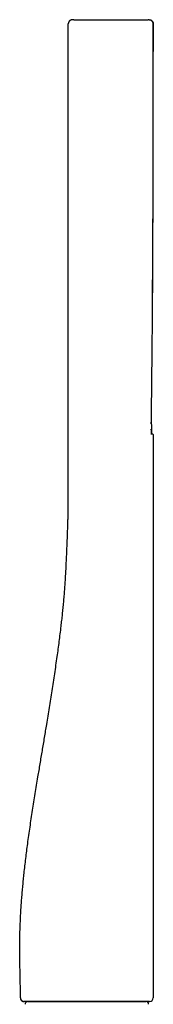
# Model space of a CAD drawing. Header units: millimetres. Extents: x 8 to 406, y 12 to 672.
# Tile 13 of 13: x 375 to 400, y 486 to 672. Entities that reach past the tile are written whole.
import ezdxf

# ---------------------------------------------------------------- set-up
doc = ezdxf.new("R2010")
doc.units = ezdxf.units.MM

msp = doc.modelspace()

# ---------------------------------------------------------------- linework, layer by layer
at = {"color": 7, "linetype": 'Continuous', "lineweight": 30}
for p, q in [((384.98, 671.72), (398.98, 671.72)), ((383.97, 580.72), (383.97, 670.92)), ((383.97, 670.92), (383.97, 670.92)), ((399.97, 670.92), (399.97, 670.92)), ((399.97, 670.92), (399.97, 668.02)), ((399.97, 670.92), (399.97, 670.92)), ((399.96, 667.98), (399.97, 668.02)), ((399.97, 668.02), (399.96, 667.98)), ((399.97, 668.02), (399.97, 668.02)), ((399.96, 665.72), (399.96, 665.72)), ((399.97, 593.22), (399.97, 486.92)), ((374.97, 486.92), (374.96, 486.92)), ((376.34, 486.22), (395.87, 486.22)), ((395.87, 486.22), (395.88, 486.22)), ((397.29, 486.22), (397.32, 486.22)), ((398.29, 486.22), (398.6, 486.22)), ((399.09, 486.22), (399.11, 486.22))]:
    msp.add_line(p, q, dxfattribs=at)
at = {"color": 7, "linetype": 'Continuous', "lineweight": 30, "flags": 128}
for points in [[(384.77, 671.72), (384.72, 671.72), (384.7, 671.72)], [(399.17, 671.72), (399.22, 671.72), (399.23, 671.72)], [(399.96, 668.85), (399.96, 669.3), (399.96, 670.11), (399.96, 670.92)], [(399.67, 593.52), (399.67, 593.58), (399.67, 594.08), (399.67, 594.57), (399.67, 595.05), (399.66, 595.52), (399.66, 595.98), (399.66, 596.42), (399.66, 596.86), (399.66, 597.3), (399.66, 597.8), (399.66, 598.29), (399.66, 598.77), (399.65, 599.24), (399.65, 599.35)], [(375.66, 486.22), (375.62, 486.22), (375.58, 486.23)]]:
    msp.add_lwpolyline(points, dxfattribs=at)
at = {"color": 7, "linetype": 'Continuous', "lineweight": 30}
for centre, radius, start, end in [((375.66, 486.92), 0.7, 180.3072, 250.5519), ((376.34, 485.72), 0.5, 90, 182.4813), ((398.6, 485.72), 0.5, 357.5187, 90), ((399.27, 486.92), 0.7, 270.9737, 360)]:
    msp.add_arc(centre, radius, start, end, dxfattribs=at)
for points, knots in [([(384.7, 671.72), (384.7, 671.72), (384.7, 671.72), (384.69, 671.72), (384.68, 671.72), (384.67, 671.72), (384.66, 671.72), (384.65, 671.72), (384.64, 671.71), (384.63, 671.71), (384.62, 671.71), (384.6, 671.71), (384.59, 671.7), (384.57, 671.7), (384.55, 671.69), (384.53, 671.69), (384.52, 671.68), (384.5, 671.68), (384.48, 671.67), (384.46, 671.66), (384.44, 671.66), (384.42, 671.65), (384.4, 671.64), (384.38, 671.63), (384.37, 671.62), (384.36, 671.61), (384.34, 671.6), (384.32, 671.58), (384.29, 671.57), (384.26, 671.54), (384.22, 671.51), (384.19, 671.48), (384.15, 671.43), (384.11, 671.38), (384.07, 671.32), (384.04, 671.26), (384.01, 671.18), (383.98, 671.1), (383.97, 671.01), (383.97, 670.95), (383.97, 670.92)], [0, 0, 0, 0, 0.064249, 0.125517, 0.183805, 0.239116, 0.291454, 0.340823, 0.387228, 0.430674, 0.473024, 0.512147, 0.548054, 0.580766, 0.610304, 0.636703, 0.656758, 0.674606, 0.690304, 0.703936, 0.715632, 0.725596, 0.734159, 0.741832, 0.745561, 0.749896, 0.756034, 0.764025, 0.773884, 0.785621, 0.799239, 0.814726, 0.832104, 0.851504, 0.872848, 0.895996, 0.920757, 0.94689, 0.974106, 1, 1, 1, 1]), ([(384.98, 671.72), (384.96, 671.72), (384.94, 671.72), (384.9, 671.72), (384.86, 671.72), (384.83, 671.72), (384.8, 671.72), (384.78, 671.72), (384.77, 671.72), (384.77, 671.72), (384.77, 671.72)], [0, 0, 0, 0, 0.1253678, 0.2493182, 0.3750007, 0.4978104, 0.6266432, 0.7496512, 0.8722739, 1, 1, 1, 1]), ([(399.17, 671.72), (399.16, 671.72), (399.16, 671.72), (399.15, 671.72), (399.14, 671.72), (399.11, 671.72), (399.08, 671.72), (399.05, 671.72), (399.01, 671.72), (398.99, 671.72), (398.98, 671.72)], [0, 0, 0, 0, 0.1275301, 0.2499617, 0.3720147, 0.4984515, 0.6267524, 0.749968, 0.8728019, 1, 1, 1, 1]), ([(399.23, 671.72), (399.23, 671.72), (399.26, 671.72), (399.31, 671.71), (399.39, 671.69), (399.46, 671.67), (399.53, 671.63), (399.6, 671.59), (399.65, 671.56), (399.67, 671.55)], [0, 0, 0, 0, 0.013785, 0.169731, 0.330311, 0.494966, 0.663034, 0.833757, 1, 1, 1, 1]), ([(399.6, 671.59), (399.6, 671.59), (399.63, 671.58), (399.65, 671.56), (399.67, 671.55)], [0, 0, 0, 0, 0.002318, 1, 1, 1, 1]), ([(399.96, 670.92), (399.96, 670.94), (399.96, 670.99), (399.95, 671.06), (399.94, 671.12), (399.92, 671.19), (399.89, 671.26), (399.86, 671.32), (399.82, 671.37), (399.79, 671.42), (399.76, 671.46), (399.73, 671.49), (399.71, 671.51), (399.69, 671.53), (399.67, 671.54), (399.66, 671.55), (399.66, 671.55)], [0, 0, 0, 0, 0.088176, 0.1826282, 0.2733527, 0.3596389, 0.4667128, 0.5636354, 0.6495357, 0.7238195, 0.7876846, 0.8456644, 0.886249, 0.925037, 0.9627156, 1, 1, 1, 1]), ([(399.7, 671.51), (399.71, 671.51), (399.74, 671.48), (399.79, 671.43), (399.84, 671.36), (399.88, 671.29), (399.91, 671.22), (399.94, 671.14), (399.95, 671.07), (399.96, 671), (399.96, 670.95), (399.97, 670.92)], [0, 0, 0, 0, 0.057865, 0.181968, 0.305411, 0.427555, 0.547799, 0.665603, 0.780489, 0.892061, 1, 1, 1, 1]), ([(399.8, 615.51), (399.8, 615.53), (399.8, 615.71), (399.8, 616.04), (399.81, 616.51), (399.81, 617), (399.82, 617.49), (399.82, 617.99), (399.83, 618.5), (399.83, 619), (399.83, 619.5), (399.84, 619.98), (399.84, 620.48), (399.84, 620.98), (399.85, 621.49), (399.85, 622), (399.86, 622.7), (399.86, 623.59), (399.87, 624.65), (399.88, 625.7), (399.88, 626.74), (399.89, 627.77), (399.89, 628.74), (399.9, 629.65), (399.9, 630.51), (399.91, 631.36), (399.91, 632.2), (399.91, 633.03), (399.92, 633.86), (399.92, 634.65), (399.92, 635.41), (399.92, 636.14), (399.93, 636.87), (399.93, 637.58), (399.93, 638.28), (399.93, 639), (399.93, 639.73), (399.94, 640.47), (399.94, 641.19), (399.94, 641.91), (399.94, 642.56), (399.94, 643.13), (399.94, 643.64), (399.94, 644.05), (399.94, 644.38), (399.94, 644.61), (399.94, 644.84), (399.94, 645.08), (399.94, 645.33), (399.95, 645.59), (399.95, 645.86), (399.95, 646.15), (399.95, 646.44), (399.95, 646.74), (399.95, 647.05), (399.95, 647.35), (399.95, 647.66), (399.95, 647.98), (399.95, 648.3), (399.95, 648.65), (399.95, 649.02), (399.95, 649.41), (399.95, 649.81), (399.95, 650.22), (399.95, 650.65), (399.95, 651.08), (399.95, 651.52), (399.95, 651.96), (399.95, 652.41), (399.95, 652.85), (399.95, 653.31), (399.96, 653.78), (399.96, 654.25), (399.96, 654.72), (399.96, 655.2), (399.96, 655.67), (399.96, 656.15), (399.96, 656.63), (399.96, 657.15), (399.96, 657.69), (399.96, 658.27), (399.96, 658.85), (399.96, 659.44), (399.96, 660.04), (399.96, 660.66), (399.96, 661.28), (399.96, 661.91), (399.96, 662.55), (399.96, 663.21), (399.96, 663.87), (399.96, 664.54), (399.96, 665.22), (399.96, 665.91), (399.96, 666.62), (399.96, 667.34), (399.96, 668.09), (399.96, 668.85), (399.96, 669.63), (399.96, 670.32), (399.96, 670.75), (399.96, 670.92)], [0, 0, 0, 0, 0.001212, 0.009562, 0.01809, 0.026796, 0.03568, 0.044743, 0.053984, 0.063404, 0.072014, 0.080769, 0.089667, 0.09871, 0.107896, 0.117224, 0.126571, 0.145904, 0.165046, 0.183997, 0.202758, 0.221328, 0.239706, 0.255308, 0.270769, 0.286091, 0.301272, 0.316313, 0.331213, 0.345955, 0.359304, 0.372498, 0.385534, 0.398415, 0.411139, 0.423706, 0.437209, 0.450525, 0.463657, 0.476603, 0.489364, 0.498604, 0.507745, 0.516786, 0.521013, 0.525219, 0.529402, 0.533633, 0.538007, 0.542804, 0.547763, 0.552885, 0.558169, 0.563615, 0.569224, 0.574661, 0.580242, 0.585968, 0.591838, 0.597853, 0.604736, 0.611798, 0.619041, 0.626463, 0.634065, 0.641847, 0.649809, 0.65795, 0.665854, 0.67392, 0.682148, 0.690538, 0.699091, 0.707807, 0.716173, 0.724683, 0.733338, 0.742137, 0.75108, 0.761232, 0.771564, 0.782075, 0.792767, 0.803638, 0.814689, 0.825919, 0.83733, 0.84892, 0.86069, 0.87264, 0.884769, 0.897079, 0.909568, 0.922237, 0.935086, 0.948739, 0.96259, 0.976638, 0.990884, 1, 1, 1, 1]), ([(399.96, 668.02), (399.96, 668.02), (399.96, 668.01), (399.96, 668), (399.96, 667.98), (399.96, 667.94), (399.96, 667.9), (399.96, 667.84), (399.96, 667.78), (399.96, 667.71), (399.96, 667.63), (399.96, 667.54), (399.96, 667.45), (399.96, 667.35), (399.96, 667.24), (399.96, 667.12), (399.96, 667), (399.96, 666.87), (399.96, 666.74), (399.96, 666.6), (399.96, 666.46), (399.96, 666.32), (399.96, 666.17), (399.96, 666.02), (399.96, 665.87), (399.96, 665.77), (399.96, 665.72)], [0, 0, 0, 0, 0.041666, 0.083333, 0.124999, 0.166666, 0.208332, 0.249999, 0.291665, 0.333332, 0.374998, 0.416665, 0.458332, 0.499998, 0.541665, 0.583332, 0.624998, 0.666665, 0.708332, 0.749999, 0.791665, 0.833332, 0.874999, 0.916666, 0.958333, 1, 1, 1, 1]), ([(399.6, 595.37), (399.6, 595.37), (399.6, 595.52), (399.61, 595.81), (399.61, 596.22), (399.62, 596.63), (399.62, 597.02), (399.63, 597.41), (399.63, 597.77), (399.64, 598.13), (399.64, 598.49), (399.65, 598.83), (399.65, 599.17), (399.66, 599.49), (399.66, 599.81), (399.66, 600.12), (399.67, 600.41), (399.67, 600.7), (399.67, 600.98), (399.68, 601.24), (399.68, 601.5), (399.68, 601.74), (399.69, 601.98), (399.69, 602.2), (399.69, 602.41), (399.69, 602.61), (399.7, 602.79), (399.7, 602.96), (399.7, 603.13), (399.7, 603.31), (399.71, 603.62), (399.71, 604.09), (399.72, 604.7), (399.72, 605.32), (399.73, 605.94), (399.74, 606.57), (399.74, 607.2), (399.75, 607.84), (399.76, 608.48), (399.76, 609.12), (399.77, 609.78), (399.78, 610.36), (399.78, 610.86), (399.79, 611.29), (399.79, 611.72), (399.79, 612.14), (399.8, 612.57), (399.8, 612.98), (399.8, 613.39), (399.81, 613.78), (399.81, 614.17), (399.81, 614.55), (399.82, 614.92), (399.82, 615.28), (399.82, 615.63), (399.83, 616), (399.83, 616.38), (399.83, 616.78), (399.83, 617.11), (399.84, 617.39), (399.84, 617.62), (399.84, 617.84), (399.84, 618.08), (399.84, 618.35), (399.84, 618.64), (399.85, 618.94), (399.85, 619.25), (399.85, 619.57), (399.85, 619.89), (399.86, 620.19), (399.86, 620.49), (399.86, 620.79), (399.86, 621.09), (399.86, 621.39), (399.86, 621.69), (399.87, 622.16), (399.87, 622.8), (399.88, 623.7), (399.88, 624.69), (399.89, 625.76), (399.89, 626.83), (399.9, 627.88), (399.9, 628.93), (399.91, 630.83), (399.92, 633.59), (399.93, 637.2), (399.94, 640.82), (399.94, 644.43), (399.95, 647.67), (399.95, 649.87), (399.95, 651.03), (399.95, 651.52), (399.95, 652.01), (399.95, 652.49), (399.95, 652.97), (399.96, 653.44), (399.96, 653.9), (399.96, 654.36), (399.96, 654.8), (399.96, 655.24), (399.96, 655.57), (399.96, 655.8), (399.96, 655.94), (399.96, 656.08), (399.96, 656.23), (399.96, 656.39), (399.96, 656.56), (399.96, 656.69), (399.96, 656.77), (399.96, 656.8)], [0, 0, 0, 0, 0.000244, 0.007195, 0.013981, 0.020602, 0.027057, 0.033237, 0.039258, 0.04512, 0.050823, 0.056478, 0.061967, 0.067291, 0.072449, 0.077441, 0.082268, 0.086929, 0.091424, 0.095754, 0.099918, 0.103917, 0.107749, 0.111417, 0.114918, 0.117982, 0.120907, 0.12372, 0.126528, 0.129344, 0.132167, 0.142044, 0.152007, 0.162057, 0.172195, 0.182419, 0.192731, 0.203165, 0.213539, 0.22406, 0.234728, 0.245543, 0.252416, 0.259347, 0.266336, 0.273338, 0.280214, 0.286956, 0.293563, 0.300037, 0.306376, 0.31258, 0.318544, 0.324377, 0.330084, 0.335681, 0.34231, 0.348786, 0.355108, 0.358761, 0.362361, 0.365982, 0.369714, 0.3743, 0.379044, 0.383945, 0.389003, 0.394217, 0.399589, 0.404318, 0.409163, 0.414062, 0.418946, 0.423818, 0.428675, 0.433519, 0.446769, 0.459916, 0.477538, 0.49499, 0.512313, 0.529509, 0.546576, 0.563534, 0.622347, 0.68116, 0.739972, 0.798784, 0.857596, 0.898172, 0.906142, 0.914112, 0.92205, 0.929856, 0.937678, 0.945357, 0.952891, 0.960281, 0.967527, 0.974629, 0.981586, 0.983741, 0.985965, 0.9883, 0.990747, 0.993305, 0.995974, 0.998755, 1, 1, 1, 1]), ([(399.8, 615.31), (399.81, 616.15), (399.82, 617.83), (399.84, 620.34), (399.86, 622.85), (399.88, 625.35), (399.89, 627.85), (399.91, 630.6), (399.92, 633.6), (399.93, 636.84), (399.94, 640.09), (399.95, 643.33), (399.95, 646.31), (399.95, 648.2), (399.95, 649)], [0, 0, 0, 0, 0.074265, 0.149773, 0.223934, 0.298095, 0.372258, 0.446422, 0.54274, 0.63906, 0.735381, 0.831702, 0.928025, 1, 1, 1, 1]), ([(399.65, 593.33), (399.65, 593.33), (399.65, 593.33), (399.65, 593.33), (399.65, 593.34), (399.65, 593.35), (399.64, 593.37), (399.64, 593.39), (399.64, 593.41), (399.64, 593.43), (399.63, 593.47), (399.63, 593.5), (399.63, 593.54), (399.63, 593.57), (399.62, 593.59), (399.62, 593.62), (399.62, 593.64), (399.62, 593.65), (399.62, 593.67), (399.62, 593.69), (399.62, 593.71), (399.62, 593.75), (399.62, 593.79), (399.61, 593.84), (399.61, 593.9), (399.61, 593.96), (399.61, 594.05), (399.61, 594.15), (399.6, 594.25), (399.6, 594.32), (399.6, 594.34)], [0, 0, 0, 0, 0.001215, 0.029927, 0.070661, 0.113511, 0.153012, 0.191443, 0.227992, 0.267484, 0.30993, 0.355334, 0.402627, 0.431358, 0.456741, 0.478769, 0.497438, 0.512744, 0.524864, 0.537879, 0.561978, 0.591783, 0.627297, 0.66729, 0.708156, 0.749658, 0.816145, 0.88417, 0.953707, 1, 1, 1, 1]), ([(399.67, 593.52), (399.67, 593.52), (399.67, 593.52), (399.66, 593.52), (399.65, 593.52), (399.64, 593.52), (399.63, 593.52)], [0, 0, 0, 0, 0.142937, 0.428813, 0.714689, 1, 1, 1, 1]), ([(399.67, 593.52), (399.69, 593.52), (399.72, 593.52), (399.77, 593.5), (399.82, 593.48), (399.86, 593.45), (399.9, 593.41), (399.93, 593.37), (399.95, 593.32), (399.96, 593.27), (399.96, 593.24), (399.97, 593.22)], [0, 0, 0, 0, 0.104034, 0.213708, 0.327797, 0.444708, 0.562586, 0.677424, 0.78956, 0.897477, 1, 1, 1, 1]), ([(374.96, 486.92), (374.96, 487.27), (374.96, 487.96), (374.94, 489), (374.92, 490.03), (374.9, 491.07), (374.88, 492.1), (374.86, 493.12), (374.84, 494.13), (374.83, 495.14), (374.82, 496.15), (374.83, 497.18), (374.84, 498.2), (374.86, 499.23), (374.9, 500.26), (374.94, 501.28), (374.98, 502.31), (375.04, 503.38), (375.12, 504.52), (375.2, 505.71), (375.3, 506.9), (375.41, 508.09), (375.52, 509.27), (375.65, 510.53), (375.8, 511.85), (375.96, 513.25), (376.14, 514.64), (376.33, 516.1), (376.54, 517.61), (376.76, 519.19), (377, 520.77), (377.24, 522.35), (377.49, 523.93), (377.74, 525.5), (378, 527.08), (378.31, 528.96), (378.67, 531.14), (379.08, 533.62), (379.5, 536.1), (379.86, 538.28), (380.16, 540.17), (380.42, 541.76), (380.67, 543.35), (380.92, 544.95), (381.17, 546.55), (381.41, 548.16), (381.65, 549.77), (381.87, 551.32), (382.08, 552.81), (382.27, 554.24), (382.45, 555.68), (382.61, 557.02), (382.75, 558.26), (382.88, 559.4), (382.99, 560.54), (383.1, 561.69), (383.2, 562.85), (383.29, 564.03), (383.38, 565.2), (383.45, 566.38), (383.52, 567.69), (383.6, 569.12), (383.67, 570.68), (383.72, 572.11), (383.78, 573.42), (383.82, 574.6), (383.87, 575.79), (383.9, 576.89), (383.93, 577.91), (383.95, 578.85), (383.96, 579.78), (383.96, 580.41), (383.97, 580.72)], [0, 0, 0, 0, 0.011017, 0.022015, 0.032997, 0.043962, 0.05491, 0.065647, 0.076369, 0.087077, 0.097771, 0.10867, 0.119557, 0.130434, 0.141302, 0.152162, 0.163014, 0.17386, 0.186505, 0.199145, 0.211778, 0.224407, 0.237032, 0.249654, 0.264527, 0.279399, 0.294269, 0.30914, 0.326039, 0.34294, 0.359844, 0.376752, 0.393664, 0.410581, 0.427503, 0.44443, 0.471043, 0.497673, 0.524331, 0.551031, 0.568053, 0.585102, 0.602184, 0.619302, 0.636461, 0.653664, 0.670914, 0.688211, 0.703473, 0.718771, 0.734108, 0.749483, 0.761591, 0.773724, 0.785882, 0.798065, 0.810498, 0.822958, 0.835448, 0.847968, 0.860519, 0.877005, 0.893546, 0.910145, 0.922631, 0.93515, 0.947699, 0.960277, 0.970181, 0.980103, 0.990042, 1, 1, 1, 1]), ([(374.97, 486.92), (374.97, 486.9), (374.97, 486.86), (374.98, 486.79), (374.99, 486.73), (375.01, 486.67), (375.04, 486.61), (375.07, 486.55), (375.11, 486.5), (375.14, 486.46), (375.17, 486.43), (375.21, 486.39), (375.27, 486.35), (375.32, 486.31), (375.37, 486.29), (375.41, 486.27), (375.44, 486.26), (375.47, 486.25), (375.48, 486.25), (375.5, 486.24), (375.51, 486.24), (375.53, 486.24), (375.54, 486.23), (375.56, 486.23), (375.57, 486.23), (375.59, 486.23), (375.61, 486.22), (375.63, 486.22), (375.63, 486.22)], [0, 0, 0, 0, 0.048333, 0.10154, 0.152407, 0.200474, 0.259528, 0.312193, 0.357961, 0.397008, 0.435167, 0.474111, 0.533764, 0.59459, 0.634373, 0.668246, 0.695824, 0.712474, 0.725817, 0.738556, 0.753132, 0.77054, 0.791367, 0.815948, 0.844483, 0.888878, 0.940685, 1, 1, 1, 1]), ([(387.46, 486.22), (387.34, 486.22), (387.1, 486.22), (386.74, 486.22), (386.37, 486.22), (386.01, 486.22), (385.65, 486.22), (385.3, 486.22), (384.95, 486.22), (384.6, 486.22), (384.25, 486.22), (383.9, 486.22), (383.55, 486.22), (383.21, 486.22), (382.87, 486.22), (382.54, 486.22), (382.21, 486.22), (381.88, 486.22), (381.56, 486.22), (381.25, 486.22), (380.94, 486.22), (380.64, 486.22), (380.35, 486.22), (380.06, 486.22), (379.79, 486.22), (379.53, 486.22), (379.28, 486.22), (379.04, 486.22), (378.81, 486.22), (378.59, 486.22), (378.36, 486.22), (378.14, 486.22), (377.92, 486.22), (377.71, 486.22), (377.51, 486.22), (377.32, 486.22), (377.14, 486.22), (376.97, 486.22), (376.82, 486.22), (376.68, 486.22), (376.55, 486.22), (376.42, 486.22), (376.31, 486.22), (376.2, 486.22), (376.11, 486.22), (376.02, 486.22), (375.94, 486.22), (375.88, 486.22), (375.82, 486.22), (375.77, 486.22), (375.73, 486.22), (375.7, 486.22), (375.68, 486.22), (375.67, 486.22), (375.66, 486.22), (375.66, 486.22)], [0, 0, 0, 0, 0.019668, 0.039336, 0.059005, 0.078674, 0.098344, 0.117662, 0.13698, 0.156298, 0.175617, 0.195329, 0.215041, 0.234754, 0.254466, 0.274178, 0.29389, 0.313602, 0.333314, 0.353026, 0.372738, 0.39245, 0.412161, 0.431873, 0.451585, 0.469654, 0.487723, 0.505792, 0.523861, 0.54193, 0.559999, 0.57971, 0.599422, 0.619134, 0.638846, 0.658558, 0.67827, 0.697983, 0.716052, 0.734122, 0.752192, 0.770262, 0.788332, 0.806402, 0.824472, 0.842542, 0.860611, 0.878681, 0.89675, 0.914819, 0.931856, 0.948892, 0.965928, 0.982965, 1, 1, 1, 1]), ([(395.87, 486.22), (395.79, 486.22), (395.64, 486.22), (395.39, 486.22), (395.15, 486.22), (394.9, 486.22), (394.64, 486.22), (394.38, 486.22), (394.12, 486.22), (393.85, 486.22), (393.57, 486.22), (393.29, 486.22), (393, 486.22), (392.71, 486.22), (392.41, 486.22), (392.11, 486.22), (391.8, 486.22), (391.5, 486.22), (391.19, 486.22), (390.87, 486.22), (390.56, 486.22), (390.24, 486.22), (389.92, 486.22), (389.59, 486.22), (389.26, 486.22), (388.91, 486.22), (388.55, 486.22), (388.19, 486.22), (387.83, 486.22), (387.59, 486.22), (387.46, 486.22)], [0, 0, 0, 0, 0.035122, 0.070245, 0.105368, 0.140491, 0.175615, 0.210111, 0.244608, 0.279104, 0.313601, 0.348802, 0.384002, 0.419202, 0.454403, 0.489603, 0.524802, 0.560002, 0.595202, 0.630402, 0.665602, 0.700802, 0.736002, 0.771202, 0.806402, 0.845122, 0.883842, 0.922562, 0.961282, 1, 1, 1, 1]), ([(397.3, 486.22), (397.24, 486.22), (397.12, 486.22), (396.93, 486.22), (396.74, 486.22), (396.54, 486.22), (396.32, 486.22), (396.1, 486.22), (395.95, 486.22), (395.87, 486.22)], [0, 0, 0, 0, 0.140003, 0.280006, 0.420007, 0.560008, 0.706674, 0.853338, 1, 1, 1, 1]), ([(395.88, 486.22), (395.93, 486.22), (396.04, 486.22), (396.21, 486.22), (396.39, 486.22), (396.56, 486.22), (396.71, 486.22), (396.86, 486.22), (397.01, 486.22), (397.14, 486.22), (397.24, 486.22), (397.3, 486.22), (397.31, 486.22)], [0, 0, 0, 0, 0.096351, 0.215075, 0.331427, 0.445405, 0.55701, 0.664312, 0.769325, 0.872047, 0.97248, 1, 1, 1, 1]), ([(399.1, 486.22), (399.07, 486.22), (399.01, 486.22), (398.9, 486.22), (398.79, 486.22), (398.65, 486.22), (398.5, 486.22), (398.35, 486.22), (398.18, 486.22), (398.03, 486.22), (397.87, 486.22), (397.7, 486.22), (397.51, 486.22), (397.37, 486.22), (397.3, 486.22)], [0, 0, 0, 0, 0.099736, 0.193614, 0.281741, 0.375581, 0.468047, 0.55723, 0.629432, 0.704259, 0.770953, 0.832923, 0.90927, 1, 1, 1, 1]), ([(397.31, 486.22), (397.34, 486.22), (397.43, 486.22), (397.55, 486.22), (397.68, 486.22), (397.8, 486.22), (397.91, 486.22), (398.02, 486.22), (398.12, 486.22), (398.22, 486.22), (398.29, 486.22), (398.32, 486.22), (398.33, 486.22)], [0, 0, 0, 0, 0.094037, 0.213705, 0.329947, 0.442761, 0.552149, 0.658109, 0.769793, 0.877399, 0.980926, 1, 1, 1, 1]), ([(399.27, 486.22), (399.26, 486.22), (399.26, 486.22), (399.24, 486.22), (399.22, 486.22), (399.18, 486.22), (399.15, 486.22), (399.12, 486.22), (399.1, 486.22)], [0, 0, 0, 0, 0.186669, 0.37334, 0.560004, 0.70667, 0.853336, 1, 1, 1, 1]), ([(399.11, 486.22), (399.13, 486.22), (399.15, 486.22), (399.17, 486.22), (399.18, 486.22), (399.18, 486.22), (399.19, 486.22), (399.2, 486.22), (399.21, 486.22), (399.22, 486.22), (399.23, 486.22), (399.24, 486.22), (399.25, 486.22), (399.25, 486.22), (399.26, 486.22), (399.27, 486.22), (399.27, 486.22), (399.28, 486.22), (399.28, 486.22), (399.28, 486.22)], [0, 0, 0, 0, 0.145892, 0.180101, 0.21433, 0.248577, 0.282848, 0.319441, 0.359551, 0.403796, 0.452174, 0.504686, 0.562531, 0.62468, 0.691135, 0.761895, 0.83696, 0.916329, 1, 1, 1, 1]), ([(399.26, 486.22), (399.26, 486.22), (399.26, 486.22), (399.27, 486.22), (399.27, 486.22)], [0, 0, 0, 0, 0.104013, 1, 1, 1, 1])]:
    msp.add_open_spline(points, degree=3, knots=knots, dxfattribs=at)

doc.saveas('drawing.dxf')
